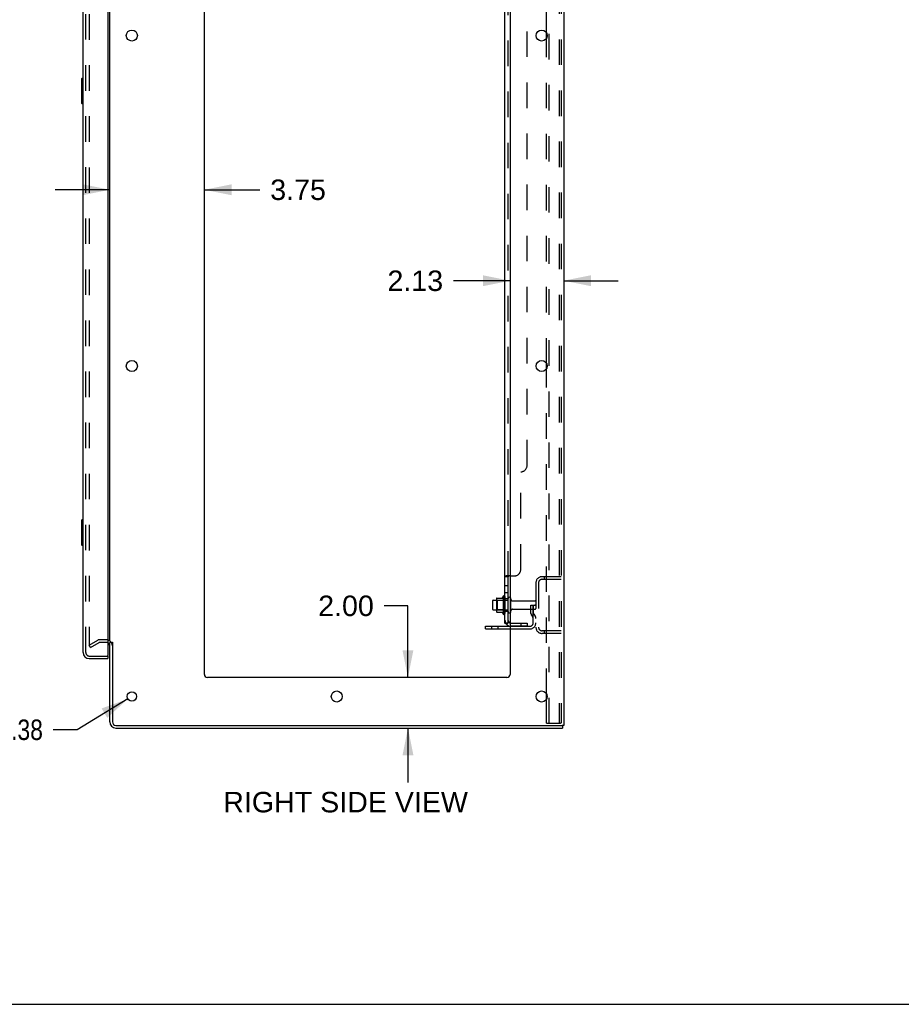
# Model space of a CAD drawing. Header units: inches. Extents: x 0 to 184, y 0 to 119.
# Tile 59 of 116: x 97 to 132, y 0 to 39. Entities that reach past the tile are written whole.
import ezdxf

# ---------------------------------------------------------------- set-up
doc = ezdxf.new("R2010")
doc.units = ezdxf.units.IN
doc.header["$LTSCALE"] = 10.121375
doc.header["$MEASUREMENT"] = 0
doc.linetypes.add('HIDDEN', pattern=[0.2, 0.1, -0.1])
doc.layers.get('0').update_dxf_attribs({"linetype": 'CONTINUOUS'})
for name, color, linetype in [('DEFAULT_2', 8, 'HIDDEN'), ('DIMENSIONS', 7, 'CONTINUOUS'), ('DOOR_ASSEMBLY', 7, 'CONTINUOUS'), ('SUBPANEL', 7, 'CONTINUOUS')]:
    doc.layers.add(name, color=color, linetype=linetype)
doc.styles.get("Standard").update_dxf_attribs({"font": 'arial.ttf'})
doc.styles.add('TEXTSTYLE_1', font='gdt', dxfattribs={"width": 0.8})
doc.dimstyles.new('DIMSTYLE_1', dxfattribs={"dimtxt": 0.811875, "dimasz": 1.0825, "dimexe": 0.09, "dimexo": 0.07, "dimgap": 0.0375, "dimtad": 0, "dimtih": 1, "dimtoh": 1, "dimzin": 4, "dimdsep": 46, "dimtxsty": 'Standard', "dimblk": '_FILLED', "dimblk1": '_FILLED', "dimblk2": '_FILLED', "dimcen": 0.09, "dimadec": 3, "dimazin": 1, "dimtfac": 1, "dimtdec": 3, "dimtofl": 0, "dimtmove": 0, "dimatfit": 3, "dimldrblk": '_FILLED', "dimfxl": 0, "dimtolj": 1, "dimtzin": 4, "dimarcsym": 0})
doc.dimstyles.new('DIMSTYLE_2', dxfattribs={"dimtxt": 0.811875, "dimasz": 1.0825, "dimexe": 0.09, "dimexo": 0.07, "dimgap": 0.09, "dimtad": 0, "dimtih": 1, "dimtoh": 1, "dimzin": 4, "dimdsep": 46, "dimtxsty": 'Standard', "dimblk": '_FILLED', "dimblk1": '_FILLED', "dimblk2": '_FILLED', "dimcen": 0.09, "dimadec": 3, "dimazin": 1, "dimtfac": 1, "dimtdec": 3, "dimtofl": 0, "dimtmove": 0, "dimatfit": 1, "dimldrblk": '_FILLED', "dimfxl": 0, "dimtolj": 1, "dimtzin": 4, "dimarcsym": 0})

# ---------------------------------------------------------------- blocks, each defined once
blk = doc.blocks.new('_FILLED')
at = {"color": 0, "linetype": 'ByBlock'}
blk.add_solid([(0, 0), (-1, 0.2), (-1, -0.2)], dxfattribs=at)
blk = doc.blocks.new('*D14')
at = {"layer": 'DIMENSIONS', "color": 2, "linetype": 'Continuous'}
for p, q in [((100.665, 32.289), (98.5, 32.289)), ((104.415, 32.289), (106.621, 32.289))]:
    blk.add_line(p, q, dxfattribs=at)
at = {"layer": 'DIMENSIONS', "color": 2, "linetype": 'Continuous', "xscale": 1.0825, "yscale": 1.0825, "zscale": 1.0825}
blk.add_blockref('_FILLED', (100.665, 32.289), dxfattribs=at)
at = {"layer": 'DIMENSIONS', "color": 2, "linetype": 'Continuous', "xscale": 1.0825, "yscale": 1.0825, "zscale": 1.0825, "rotation": 180}
blk.add_blockref('_FILLED', (104.415, 32.289), dxfattribs=at)
at = {"layer": 'DIMENSIONS', "color": 2, "linetype": 'Continuous', "insert": (107.027, 32.695), "char_height": 0.8119, "width": 2.20625, "attachment_point": 1, "line_spacing_factor": 0.9}
blk.add_mtext('3.75', dxfattribs=at)
blk = doc.blocks.new('*D15')
at = {"layer": 'DIMENSIONS', "color": 2, "linetype": 'Continuous'}
for p, q in [((116.54, 28.683), (114.289, 28.683)), ((118.665, 28.683), (120.83, 28.683))]:
    blk.add_line(p, q, dxfattribs=at)
at = {"layer": 'DIMENSIONS', "color": 2, "linetype": 'Continuous', "xscale": 1.0825, "yscale": 1.0825, "zscale": 1.0825}
blk.add_blockref('_FILLED', (116.54, 28.683), dxfattribs=at)
at = {"layer": 'DIMENSIONS', "color": 2, "linetype": 'Continuous', "xscale": 1.0825, "yscale": 1.0825, "zscale": 1.0825, "rotation": 180}
blk.add_blockref('_FILLED', (118.665, 28.683), dxfattribs=at)
at = {"layer": 'DIMENSIONS', "color": 2, "linetype": 'Continuous', "insert": (113.883, 29.088), "char_height": 0.8119, "width": 2.20625, "attachment_point": 3, "line_spacing_factor": 0.9}
blk.add_mtext('2.13', dxfattribs=at)
blk = doc.blocks.new('*D16')
at = {"layer": 'DIMENSIONS', "color": 2, "linetype": 'Continuous'}
for p, q in [((112.488, 15.796), (111.541, 15.796)), ((112.488, 12.952), (112.488, 15.796)), ((112.488, 10.952), (112.488, 8.787))]:
    blk.add_line(p, q, dxfattribs=at)
at = {"layer": 'DIMENSIONS', "color": 2, "linetype": 'Continuous', "xscale": 1.0825, "yscale": 1.0825, "zscale": 1.0825}
for p, rotation in [((112.488, 12.952), 270), ((112.488, 10.952), 90)]:
    blk.add_blockref('_FILLED', p, dxfattribs=dict(at, rotation=rotation))
at = {"layer": 'DIMENSIONS', "color": 2, "linetype": 'Continuous', "insert": (111.135, 16.202), "char_height": 0.8119, "width": 2.20625, "attachment_point": 3, "line_spacing_factor": 0.9}
blk.add_mtext('2.00', dxfattribs=at)
blk = doc.blocks.new('*D18')
at = {"layer": 'DIMENSIONS', "color": 2, "linetype": 'Continuous'}
for p, q in [((101.379, 12.104), (99.367, 10.884)), ((99.367, 10.884), (98.419, 10.884))]:
    blk.add_line(p, q, dxfattribs=at)
at = {"layer": 'DIMENSIONS', "color": 2, "linetype": 'Continuous', "xscale": 1.0825, "yscale": 1.0825, "zscale": 1.0825, "rotation": 31.2392584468}
blk.add_blockref('_FILLED', (101.379, 12.104), dxfattribs=at)
at = {"layer": 'DIMENSIONS', "color": 2, "linetype": 'Continuous', "insert": (98.013, 11.289), "char_height": 0.81188, "width": 2.65796, "attachment_point": 3, "line_spacing_factor": 0.9, "style": 'TEXTSTYLE_1'}
blk.add_mtext('{\\fgdt;n}\\fArial;.38', dxfattribs=at)

msp = doc.modelspace()

# ---------------------------------------------------------------- linework, layer by layer
at = {"color": 3, "linetype": 'Continuous'}
for p, q in [((118.665, 78.848), (118.665, 11.056)), ((100.665, 14.4), (100.665, 75.504)), ((104.415, 13.077), (104.415, 75.452)), ((116.54, 75.452), (116.54, 13.077)), ((117.985, 38.304), (117.985, 38.499)), ((117.985, 25.204), (117.985, 25.399)), ((115.561, 14.983), (116.54, 14.983)), ((100.665, 11.198), (100.665, 14.348)), ((100.769, 14.359), (100.769, 11.198)), ((116.415, 12.952), (104.54, 12.952)), ((117.985, 12.104), (117.985, 12.299)), ((100.911, 11.056), (118.575, 11.056)), ((100.911, 10.952), (118.613, 10.952)), ((118.665, 11.056), (118.608, 11.056))]:
    msp.add_line(p, q, dxfattribs=at)
at = {"color": 7, "linetype": 'Continuous'}
for p, q in [((115.866, 16.014), (116, 16.014)), ((116, 16.082), (116, 15.571)), ((116.01, 16.104), (116.238, 16.104)), ((116.266, 16.182), (116.266, 15.471)), ((115.836, 15.984), (115.836, 15.669)), ((115.866, 15.639), (116, 15.639)), ((116.01, 15.549), (116.238, 15.549)), ((115.561, 14.879), (115.561, 14.983)), ((115.561, 14.879), (116.54, 14.879)), ((100.769, 14.348), (100.665, 14.348)), ((118.575, 11.056), (118.608, 11.056)), ((118.613, 11.056), (118.613, 10.952)), ((0, 0), (184.025, 0))]:
    msp.add_line(p, q, dxfattribs=at)
at = {"color": 3, "linetype": 'Continuous'}
for centre, radius in [((101.54, 38.402), 0.219), ((117.79, 38.402), 0.219), ((101.54, 25.302), 0.219), ((117.79, 25.302), 0.219), ((101.54, 12.202), 0.188), ((109.665, 12.202), 0.219), ((117.79, 12.202), 0.219)]:
    msp.add_circle(centre, radius, dxfattribs=at)
at = {"color": 7, "linetype": 'Continuous'}
for centre, radius, start, end in [((115.866, 15.984), 0.03, 90, 180), ((116.01, 16.094), 0.01, 90, 174.8062), ((116.141, 16.082), 0.141, 174.7919, 180), ((116.219, 16.114), 0.01, 270, 336.0321), ((116.866, 15.827), 0.698, 149.3369, 156.0321), ((116.297, 16.161), 0.0384, 0, 145.5503), ((116.516, 16.084), 0.055, 64.0906, 180), ((115.866, 15.669), 0.03, 180, 270), ((116.141, 15.571), 0.141, 180, 185.2081), ((116.01, 15.559), 0.01, 185.1938, 270), ((116.219, 15.539), 0.01, 23.9679, 90), ((116.866, 15.827), 0.698, 203.9679, 210.6631), ((116.297, 15.492), 0.0384, 214.4497, 360), ((116.516, 15.569), 0.055, 180, 295.9094)]:
    msp.add_arc(centre, radius, start, end, dxfattribs=at)
at = {"color": 3, "linetype": 'Continuous'}
for centre, radius, start, end in [((100.522, 14.205), 0.142, 0, 63.5297), ((104.54, 13.077), 0.125, 180, 270), ((116.415, 13.077), 0.125, 270, 360), ((100.911, 11.198), 0.246, 180, 270), ((100.911, 11.198), 0.142, 180, 270)]:
    msp.add_arc(centre, radius, start, end, dxfattribs=at)
at = {"layer": 'DEFAULT_2', "color": 8, "linetype": 'HIDDEN'}
for p, q in [((118.089, 11.139), (118.089, 78.764)), ((118.487, 78.734), (118.487, 11.169)), ((118.561, 78.734), (118.561, 11.169)), ((99.852, 75.686), (99.852, 14.217)), ((117.985, 38.499), (117.985, 51.404)), ((117.985, 25.399), (117.985, 38.304)), ((117.985, 12.299), (117.985, 25.204)), ((117.807, 16.952), (118.561, 16.952)), ((117.807, 16.848), (118.561, 16.848)), ((117.888, 16.952), (117.888, 16.848)), ((117.561, 16.705), (117.561, 14.948)), ((117.665, 16.705), (117.665, 14.948)), ((116.02, 16.01), (116, 16.03)), ((116, 16.014), (116.461, 16.014)), ((116.316, 16.01), (116.02, 16.01)), ((116.02, 16.01), (116.02, 15.643)), ((116.316, 16.01), (116.336, 16.03)), ((116.316, 16.01), (116.316, 15.643)), ((116.336, 16.161), (116.336, 15.492)), ((116.461, 15.569), (116.461, 16.084)), ((116.571, 15.569), (116.571, 16.084)), ((116.02, 15.643), (116, 15.623)), ((116, 15.639), (116.461, 15.639)), ((116.316, 15.643), (116.02, 15.643)), ((116.316, 15.643), (116.336, 15.623)), ((116.633, 15.992), (117.531, 15.992)), ((116.633, 15.662), (117.531, 15.662)), ((117.367, 15.827), (117.457, 15.827)), ((117.367, 15.486), (117.367, 15.827)), ((117.471, 15.652), (117.367, 15.652)), ((117.457, 15.827), (117.561, 15.827)), ((117.457, 15.125), (117.457, 15.827)), ((117.471, 15.486), (117.471, 15.827)), ((117.561, 15.827), (117.521, 15.827)), ((117.388, 15.419), (117.437, 15.352)), ((117.472, 15.48), (117.521, 15.412)), ((115.808, 14.879), (115.808, 14.983)), ((116.064, 14.879), (116.064, 14.983)), ((116.54, 14.983), (117.314, 14.983)), ((116.54, 14.879), (117.314, 14.879)), ((100.522, 14.452), (100.26, 14.452)), ((118.561, 14.806), (117.807, 14.806)), ((118.561, 14.702), (117.807, 14.702)), ((117.888, 14.806), (117.888, 14.702)), ((99.852, 14.237), (100.192, 14.433)), ((99.904, 14.147), (99.852, 14.237)), ((99.904, 14.147), (100.244, 14.343)), ((100.522, 14.348), (100.26, 14.348)), ((117.985, 11.139), (117.985, 12.104)), ((117.985, 11.139), (118.466, 11.139)), ((118.466, 11.139), (118.539, 11.139))]:
    msp.add_line(p, q, dxfattribs=at)
for points in [[(99.852, 14.217), (99.852, 14.215), (99.852, 14.213), (99.853, 14.21)], [(99.869, 14.197), (99.868, 14.197), (99.866, 14.198), (99.864, 14.198), (99.862, 14.199), (99.86, 14.2), (99.859, 14.201), (99.857, 14.203), (99.856, 14.205), (99.855, 14.206), (99.854, 14.208), (99.853, 14.21)], [(99.877, 14.199), (99.875, 14.198), (99.873, 14.198), (99.871, 14.197), (99.87, 14.197), (99.869, 14.197)], [(118.487, 11.169), (118.486, 11.161), (118.484, 11.154), (118.481, 11.148), (118.476, 11.143), (118.471, 11.14), (118.466, 11.139)], [(118.561, 11.169), (118.56, 11.161), (118.558, 11.154), (118.554, 11.148), (118.55, 11.143), (118.545, 11.14), (118.539, 11.139)]]:
    msp.add_lwpolyline(points, dxfattribs=at)
for centre, radius, start, end in [((117.807, 16.705), 0.246, 90, 180), ((117.807, 16.705), 0.142, 90, 180), ((116.516, 16.084), 0.055, 360, 64.0906), ((116.633, 16.054), 0.0625, 180, 270), ((116.633, 15.599), 0.0625, 90, 180), ((117.531, 15.962), 0.03, 360, 90), ((117.531, 15.692), 0.03, 270, 0), ((116.516, 15.569), 0.055, 295.9094, 0), ((117.481, 15.486), 0.114, 180, 215.7539), ((117.353, 15.291), 0.104, 0, 35.7539), ((117.481, 15.486), 0.01, 180, 215.7539), ((117.353, 15.291), 0.208, 0, 35.7539), ((117.314, 15.125), 0.246, 270, 360), ((117.314, 15.125), 0.142, 270, 360), ((117.807, 14.948), 0.246, 180, 270), ((117.807, 14.948), 0.142, 180, 270), ((100.26, 14.315), 0.137, 90, 120), ((100.522, 14.205), 0.246, 0, 90), ((100.26, 14.315), 0.033, 90, 120), ((100.522, 14.205), 0.142, 63.5297, 90)]:
    msp.add_arc(centre, radius, start, end, dxfattribs=at)
at = {"layer": 'DOOR_ASSEMBLY', "color": 3, "linetype": 'Continuous'}
for p, q in [((99.607, 13.948), (99.607, 75.955)), ((100.586, 76.078), (100.586, 13.826)), ((99.853, 13.702), (100.586, 13.702))]:
    msp.add_line(p, q, dxfattribs=at)
at = {"layer": 'DOOR_ASSEMBLY', "color": 8, "linetype": 'HIDDEN'}
for p, q in [((99.711, 13.948), (99.711, 75.955)), ((99.853, 13.806), (100.566, 13.806))]:
    msp.add_line(p, q, dxfattribs=at)
at = {"layer": 'DOOR_ASSEMBLY', "color": 7, "linetype": 'Continuous'}
for p, q in [((99.607, 36.702), (99.562, 36.702)), ((99.547, 36.687), (99.547, 35.717)), ((99.593, 36.602), (99.593, 35.802)), ((99.562, 35.702), (99.607, 35.702)), ((99.547, 19.187), (99.547, 18.217)), ((99.607, 19.202), (99.562, 19.202)), ((99.593, 19.102), (99.593, 18.302)), ((99.562, 18.202), (99.607, 18.202)), ((100.566, 13.806), (100.586, 13.806)), ((100.586, 13.806), (100.586, 13.702))]:
    msp.add_line(p, q, dxfattribs=at)
for points in [[(99.592, 36.638), (99.592, 36.632), (99.592, 36.626), (99.593, 36.62), (99.593, 36.614), (99.593, 36.608), (99.593, 36.602)], [(99.593, 35.802), (99.593, 35.795), (99.593, 35.789), (99.593, 35.783), (99.592, 35.777), (99.592, 35.771), (99.592, 35.765)], [(99.592, 19.138), (99.592, 19.132), (99.592, 19.126), (99.593, 19.12), (99.593, 19.114), (99.593, 19.108), (99.593, 19.102)], [(99.593, 18.302), (99.593, 18.295), (99.593, 18.289), (99.593, 18.283), (99.592, 18.277), (99.592, 18.271), (99.592, 18.265)]]:
    msp.add_lwpolyline(points, dxfattribs=at)
for centre, start, end in [((99.562, 36.687), 90, 180), ((99.592, 36.687), 0, 90), ((99.562, 35.717), 180, 270), ((99.592, 35.717), 270, 360), ((99.562, 19.187), 90, 180), ((99.592, 19.187), 0, 90), ((99.562, 18.217), 180, 270), ((99.592, 18.217), 270, 360)]:
    msp.add_arc(centre, 0.015, start, end, dxfattribs=at)
at = {"layer": 'DOOR_ASSEMBLY', "color": 3, "linetype": 'Continuous'}
for centre, radius, start, end in [((99.853, 13.948), 0.246, 180, 270), ((100.566, 13.826), 0.02, 270, 360)]:
    msp.add_arc(centre, radius, start, end, dxfattribs=at)
at = {"layer": 'DOOR_ASSEMBLY', "color": 8, "linetype": 'HIDDEN'}
msp.add_arc((99.853, 13.948), 0.142, 180, 270, dxfattribs=at)
at = {"layer": 'SUBPANEL', "color": 3, "linetype": 'Continuous'}
for p, q in [((116.336, 15.108), (116.336, 74.795)), ((116.54, 16.983), (116.389, 16.983))]:
    msp.add_line(p, q, dxfattribs=at)
at = {"layer": 'SUBPANEL', "color": 8, "linetype": 'HIDDEN'}
for p, q in [((116.461, 16.947), (116.461, 72.956)), ((117.211, 21.358), (117.211, 68.545)), ((116.961, 17.233), (116.961, 21.108)), ((116.389, 16.983), (116.387, 16.981)), ((116.487, 16.978), (116.486, 16.976)), ((116.54, 16.983), (116.711, 16.983)), ((116.461, 16.586), (116.336, 16.586)), ((116.461, 16.305), (116.336, 16.305)), ((116.461, 16.077), (116.336, 16.077)), ((116.461, 15.577), (116.336, 15.577)), ((116.436, 15.108), (116.486, 15.149)), ((116.573, 15.108), (117.211, 15.108)), ((117.211, 14.983), (116.573, 14.983)), ((116.961, 15.108), (116.961, 14.983)), ((117.211, 15.108), (117.211, 14.983))]:
    msp.add_line(p, q, dxfattribs=at)
at = {"layer": 'SUBPANEL', "color": 7, "linetype": 'Continuous'}
for p, q in [((116.461, 16.947), (116.336, 16.947)), ((116.461, 15.108), (116.461, 16.947)), ((116.461, 15.108), (116.336, 15.108)), ((116.389, 15.069), (116.436, 15.108))]:
    msp.add_line(p, q, dxfattribs=at)
at = {"layer": 'SUBPANEL', "color": 3, "linetype": 'Continuous'}
for points in [[(116.362, 16.969), (116.358, 16.967), (116.355, 16.966), (116.352, 16.964), (116.349, 16.963), (116.346, 16.961), (116.343, 16.959), (116.341, 16.957), (116.339, 16.956), (116.337, 16.954), (116.337, 16.952), (116.336, 16.95), (116.336, 16.949), (116.336, 16.947)], [(116.389, 16.983), (116.387, 16.981), (116.385, 16.98), (116.382, 16.978), (116.379, 16.977), (116.376, 16.975), (116.373, 16.973), (116.369, 16.972), (116.362, 16.969)], [(116.365, 15.085), (116.358, 15.088), (116.355, 15.089), (116.352, 15.091), (116.349, 15.092), (116.346, 15.094), (116.343, 15.096), (116.341, 15.097), (116.339, 15.099), (116.337, 15.101), (116.337, 15.103), (116.336, 15.105), (116.336, 15.106), (116.336, 15.108)], [(116.389, 15.069), (116.387, 15.071), (116.385, 15.074), (116.382, 15.076), (116.379, 15.078), (116.376, 15.079), (116.373, 15.081), (116.369, 15.083), (116.365, 15.085)]]:
    msp.add_lwpolyline(points, dxfattribs=at)
at = {"layer": 'SUBPANEL', "color": 8, "linetype": 'HIDDEN'}
for points in [[(116.336, 16.95), (116.336, 16.949), (116.336, 16.947)], [(116.349, 16.963), (116.346, 16.961), (116.343, 16.959), (116.341, 16.957), (116.339, 16.956), (116.337, 16.954), (116.337, 16.952)], [(116.385, 16.98), (116.382, 16.978), (116.379, 16.977)], [(116.464, 16.955), (116.463, 16.953), (116.462, 16.952), (116.461, 16.95)], [(116.461, 16.95), (116.461, 16.949), (116.461, 16.947)], [(116.469, 16.959), (116.467, 16.958), (116.466, 16.956), (116.464, 16.955)], [(116.486, 16.975), (116.485, 16.973), (116.484, 16.972), (116.483, 16.97), (116.482, 16.969), (116.48, 16.967), (116.479, 16.966), (116.477, 16.964)], [(116.486, 16.983), (116.486, 16.981), (116.487, 16.979), (116.487, 16.978)], [(116.465, 15.131), (116.465, 15.131), (116.464, 15.131), (116.464, 15.131), (116.464, 15.13), (116.464, 15.13), (116.463, 15.13), (116.463, 15.13), (116.462, 15.129), (116.462, 15.129), (116.461, 15.129), (116.461, 15.129), (116.46, 15.128), (116.46, 15.128), (116.459, 15.128), (116.458, 15.127), (116.458, 15.127), (116.457, 15.127), (116.456, 15.126), (116.456, 15.126), (116.455, 15.126), (116.454, 15.125), (116.454, 15.125), (116.453, 15.124), (116.452, 15.124), (116.452, 15.124), (116.451, 15.123), (116.45, 15.123), (116.449, 15.123), (116.449, 15.122), (116.448, 15.122), (116.447, 15.122), (116.446, 15.121), (116.445, 15.121), (116.445, 15.121), (116.444, 15.12), (116.443, 15.12), (116.442, 15.12), (116.441, 15.119), (116.44, 15.119), (116.439, 15.118), (116.439, 15.118), (116.438, 15.118), (116.437, 15.117), (116.436, 15.117), (116.435, 15.117), (116.434, 15.116), (116.433, 15.116), (116.432, 15.116), (116.431, 15.115), (116.43, 15.115), (116.429, 15.114), (116.427, 15.114), (116.426, 15.114), (116.425, 15.113), (116.424, 15.113), (116.423, 15.113), (116.422, 15.112), (116.421, 15.112), (116.42, 15.112), (116.419, 15.112), (116.418, 15.111), (116.417, 15.111), (116.416, 15.111), (116.415, 15.11), (116.414, 15.11), (116.413, 15.11), (116.412, 15.11), (116.411, 15.11), (116.41, 15.109), (116.409, 15.109), (116.408, 15.109), (116.407, 15.109), (116.407, 15.109), (116.406, 15.108), (116.405, 15.108), (116.404, 15.108), (116.403, 15.108), (116.403, 15.108), (116.402, 15.108), (116.402, 15.108), (116.401, 15.108), (116.401, 15.108)], [(116.401, 15.108), (116.401, 15.108), (116.401, 15.108), (116.401, 15.108), (116.401, 15.108), (116.401, 15.108), (116.401, 15.108), (116.402, 15.108), (116.402, 15.108), (116.403, 15.108), (116.403, 15.108), (116.404, 15.108)], [(116.461, 15.128), (116.461, 15.128), (116.462, 15.129), (116.462, 15.129), (116.463, 15.129), (116.463, 15.13), (116.463, 15.13), (116.464, 15.13), (116.464, 15.13), (116.464, 15.131), (116.464, 15.131), (116.465, 15.131), (116.465, 15.131)], [(116.463, 15.116), (116.462, 15.113), (116.461, 15.111), (116.461, 15.11), (116.461, 15.108)]]:
    msp.add_lwpolyline(points, dxfattribs=at)
at = {"layer": 'SUBPANEL', "color": 7, "linetype": 'Continuous'}
for points in [[(116.475, 16.963), (116.471, 16.96), (116.469, 16.959), (116.467, 16.958), (116.466, 16.956), (116.464, 16.955), (116.463, 16.953), (116.462, 16.952), (116.461, 16.95), (116.461, 16.949), (116.461, 16.947)], [(116.486, 16.983), (116.486, 16.981), (116.487, 16.979), (116.487, 16.978), (116.486, 16.976), (116.486, 16.975), (116.485, 16.973), (116.484, 16.972), (116.483, 16.97), (116.482, 16.969), (116.48, 16.967), (116.479, 16.966), (116.477, 16.964), (116.475, 16.963)], [(116.467, 15.123), (116.466, 15.12), (116.464, 15.118), (116.463, 15.116)], [(116.479, 15.135), (116.475, 15.131), (116.473, 15.129), (116.471, 15.127), (116.469, 15.125), (116.467, 15.123)], [(116.486, 15.149), (116.486, 15.148), (116.487, 15.147), (116.487, 15.146), (116.486, 15.145), (116.486, 15.144), (116.485, 15.143), (116.484, 15.142), (116.483, 15.14), (116.482, 15.139), (116.48, 15.137), (116.479, 15.135)]]:
    msp.add_lwpolyline(points, dxfattribs=at)
at = {"layer": 'SUBPANEL', "color": 8, "linetype": 'HIDDEN'}
for centre, radius, start, end in [((116.961, 21.358), 0.25, 270, 360), ((116.711, 17.233), 0.25, 270, 360), ((116.573, 15.22), 0.237, 180, 219.4342), ((116.573, 15.22), 0.112, 252.8564, 270), ((116.573, 15.22), 0.237, 261.9942, 270)]:
    msp.add_arc(centre, radius, start, end, dxfattribs=at)
at = {"layer": 'SUBPANEL', "color": 3, "linetype": 'Continuous'}
msp.add_arc((116.573, 15.22), 0.237, 219.4342, 261.9942, dxfattribs=at)
at = {"layer": 'SUBPANEL', "color": 7, "linetype": 'Continuous'}
msp.add_arc((116.573, 15.22), 0.112, 180, 252.8564, dxfattribs=at)

# ---------------------------------------------------------------- texts
at = {"layer": 'DIMENSIONS', "color": 2, "linetype": 'Continuous', "insert": (110.015, 8.42), "char_height": 0.81188, "width": 9.68214, "attachment_point": 2, "line_spacing_factor": 0.9}
msp.add_mtext('RIGHT SIDE VIEW', dxfattribs=at)

# ---------------------------------------------------------------- dimensions: what is measured, and where the dimension line sits
at = {"layer": 'DIMENSIONS', "color": 2, "linetype": 'Continuous'}
for base, p1, p2, picture, middle in [((104.415, 32.289), (100.665, 14.4), (104.415, 13.077), '*D14', (108.132, 32.284)), ((118.66452405, 28.682511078), (116.53952405, 13.076586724), (118.66452405, 11.055586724), '*D15', (112.770265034, 28.677983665))]:
    dim = msp.add_linear_dim(base=base, p1=p1, p2=p2, dimstyle='DIMSTYLE_1', dxfattribs=at)
    dim.commit()
    dim.dimension.update_dxf_attribs({"geometry": picture, "text_midpoint": middle, "dimtype": 160})
dim = msp.add_linear_dim(base=(112.488, 10.952), p1=(104.54, 12.952), p2=(100.911, 10.952), angle=270, dimstyle='DIMSTYLE_1', dxfattribs=at)
dim.commit()
dim.dimension.update_dxf_attribs({"geometry": '*D16', "text_midpoint": (110.021, 15.792), "dimtype": 160})
dim = msp.add_diameter_dim_2p(p1=(101.379, 12.104), p2=(101.7, 12.299), text='%%c<>', dimstyle='DIMSTYLE_2', override={"dimpost": '<>'}, dxfattribs=at)
dim.commit()
dim.dimension.update_dxf_attribs({"geometry": '*D18', "text_midpoint": (96.684, 10.884), "dimtype": 163})

doc.saveas('drawing.dxf')
